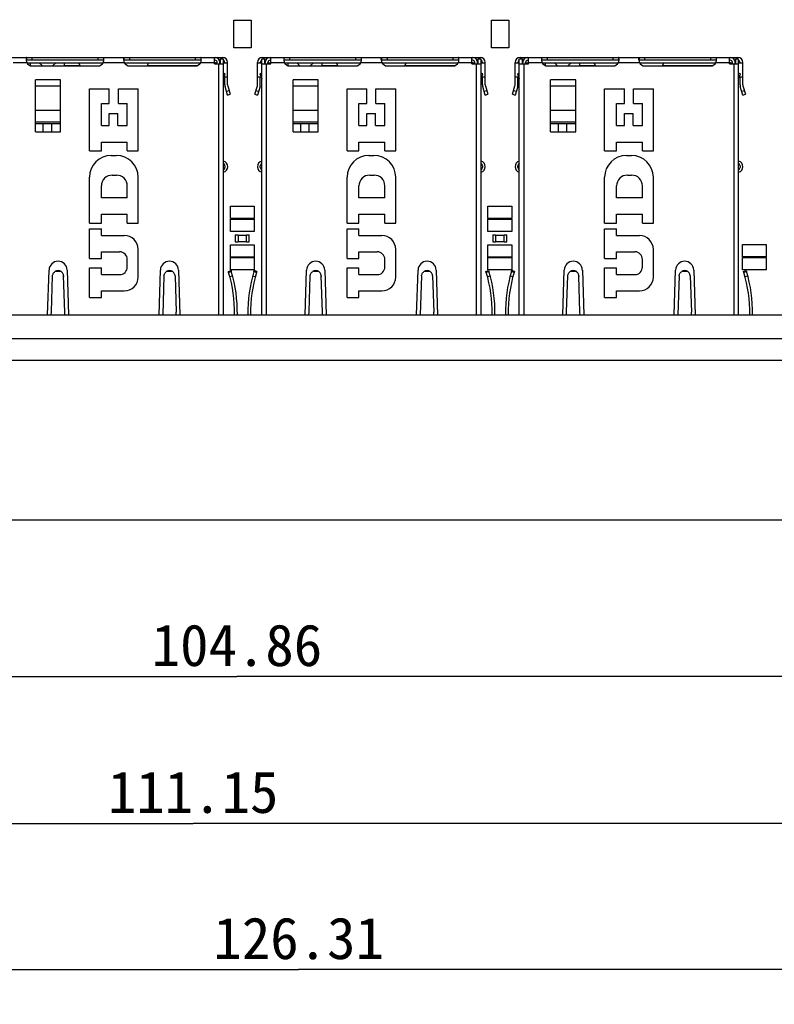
# Model space of a CAD drawing. Header units: millimetres. Extents: x 0 to 559, y 0 to 432.
# Tile 3 of 20: x 187 to 241, y 83 to 154. Entities that reach past the tile are written whole.
import ezdxf
from ezdxf.enums import TextEntityAlignment as Align

# ---------------------------------------------------------------- set-up
doc = ezdxf.new("R2010")
doc.units = ezdxf.units.MM
doc.header["$LTSCALE"] = 30.734
doc.layers.get('0').update_dxf_attribs({"linetype": 'CONTINUOUS'})
doc.layers.add('00_COMPONENTS', color=7, linetype='CONTINUOUS')
doc.layers.add('51__DRAFT_DIMS', color=7, linetype='CONTINUOUS')
doc.styles.get("Standard").update_dxf_attribs({"font": 'simfang.ttf'})
doc.dimstyles.new('DIMSTYLE_1', dxfattribs={"dimtxt": 3, "dimasz": 3, "dimexe": 2.5, "dimexo": 0.5, "dimgap": 0.75, "dimtad": 1, "dimdsep": 46, "dimtxsty": 'STANDARD', "dimblk": '_FILLED', "dimblk1": '_FILLED', "dimblk2": '_FILLED', "dimcen": 0.09, "dimclrt": 3, "dimazin": 2, "dimtp": 0.5, "dimtm": 0.5, "dimtfac": 1, "dimtofl": 0, "dimtmove": 0, "dimatfit": 3, "dimldrblk": '_FILLED', "dimfxl": 1, "dimtolj": 1, "dimarcsym": 0})
doc.dimstyles.new('DIMSTYLE_2', dxfattribs={"dimtxt": 3, "dimasz": 3, "dimexe": 2.5, "dimexo": 0.5, "dimgap": 0.75, "dimtad": 1, "dimdsep": 46, "dimtxsty": 'STANDARD', "dimblk": '_FILLED', "dimblk1": '_FILLED', "dimblk2": '_FILLED', "dimcen": 0.09, "dimclrt": 3, "dimazin": 2, "dimtp": 0.3, "dimtm": 0.3, "dimtfac": 1, "dimtofl": 0, "dimtmove": 0, "dimatfit": 3, "dimldrblk": '_FILLED', "dimfxl": 1, "dimtolj": 1, "dimarcsym": 0})

# ---------------------------------------------------------------- blocks, each defined once
blk = doc.blocks.new('_FILLED')
at = {"color": 0, "linetype": 'BYBLOCK'}
blk.add_solid([(0, 0), (-1, 0.167), (-1, -0.167)], dxfattribs=at)
blk = doc.blocks.new('*D0')
at = {"layer": '51__DRAFT_DIMS', "color": 4}
for p, q in [((143.419, 131.419), (143.419, 83.273)), ((269.725, 129.381), (269.725, 83.273)), ((143.419, 85.773), (206.572, 85.773)), ((269.725, 85.773), (206.572, 85.773))]:
    blk.add_line(p, q, dxfattribs=at)
at = {"layer": '51__DRAFT_DIMS', "color": 4, "xscale": 3, "yscale": 3, "zscale": 3, "rotation": 180}
blk.add_blockref('_FILLED', (143.419, 85.773), dxfattribs=at)
at = {"layer": '51__DRAFT_DIMS', "color": 4, "xscale": 3, "yscale": 3, "zscale": 3}
blk.add_blockref('_FILLED', (269.725, 85.773), dxfattribs=at)
at = {"layer": '51__DRAFT_DIMS', "color": 3}
blk.add_text('126.31', height=3, dxfattribs=at).set_placement((206.572, 86.523), align=Align.CENTER)
blk = doc.blocks.new('*D1')
at = {"layer": '51__DRAFT_DIMS', "color": 4}
for p, q in [((254.569, 180.652), (254.569, 104.328)), ((149.709, 118.094), (149.709, 104.328)), ((149.709, 106.828), (202.139, 106.828)), ((254.569, 106.828), (202.139, 106.828))]:
    blk.add_line(p, q, dxfattribs=at)
at = {"layer": '51__DRAFT_DIMS', "color": 4, "xscale": 3, "yscale": 3, "zscale": 3, "rotation": 180}
blk.add_blockref('_FILLED', (149.709, 106.828), dxfattribs=at)
at = {"layer": '51__DRAFT_DIMS', "color": 4, "xscale": 3, "yscale": 3, "zscale": 3}
blk.add_blockref('_FILLED', (254.569, 106.828), dxfattribs=at)
at = {"layer": '51__DRAFT_DIMS', "color": 3}
blk.add_text('104.86', height=3, dxfattribs=at).set_placement((202.139, 107.578), align=Align.CENTER)
blk = doc.blocks.new('*D2')
at = {"layer": '51__DRAFT_DIMS', "color": 4}
for p, q in [((222.362, 299.069), (305.613, 299.069)), ((303.113, 299.069), (303.113, 208.582)), ((303.113, 118.094), (303.113, 208.582)), ((150.209, 118.094), (305.613, 118.094))]:
    blk.add_line(p, q, dxfattribs=at)
at = {"layer": '51__DRAFT_DIMS', "color": 4, "xscale": 3, "yscale": 3, "zscale": 3}
for p, rotation in [((303.113, 299.069), 90), ((303.113, 118.094), 270)]:
    blk.add_blockref('_FILLED', p, dxfattribs=dict(at, rotation=rotation))
at = {"layer": '51__DRAFT_DIMS', "color": 3}
blk.add_text('180.97', height=3, rotation=90, dxfattribs=at).set_placement((302.363, 208.582), align=Align.CENTER)
blk = doc.blocks.new('*D5')
at = {"layer": '51__DRAFT_DIMS', "color": 4}
for p, q in [((254.569, 176.414), (254.569, 93.775)), ((143.419, 143.048), (143.419, 93.775)), ((143.419, 96.275), (198.994, 96.275)), ((254.569, 96.275), (198.994, 96.275))]:
    blk.add_line(p, q, dxfattribs=at)
at = {"layer": '51__DRAFT_DIMS', "color": 4, "xscale": 3, "yscale": 3, "zscale": 3, "rotation": 180}
blk.add_blockref('_FILLED', (143.419, 96.275), dxfattribs=at)
at = {"layer": '51__DRAFT_DIMS', "color": 4, "xscale": 3, "yscale": 3, "zscale": 3}
blk.add_blockref('_FILLED', (254.569, 96.275), dxfattribs=at)
at = {"layer": '51__DRAFT_DIMS', "color": 3}
blk.add_text('111.15', height=3, dxfattribs=at).set_placement((198.994, 97.025), align=Align.CENTER)

msp = doc.modelspace()

# ---------------------------------------------------------------- linework, layer by layer
at = {"layer": '00_COMPONENTS', "color": 7}
for p, q in [((201.919, 153.994), (203.169, 153.994)), ((201.919, 151.994), (201.919, 153.994)), ((203.169, 153.994), (203.169, 151.994)), ((220.419, 153.994), (221.669, 153.994)), ((220.419, 151.994), (220.419, 153.994)), ((221.669, 153.994), (221.669, 151.994)), ((203.169, 151.994), (201.919, 151.994)), ((221.669, 151.994), (220.419, 151.994)), ((185.469, 151.3), (201.119, 151.3)), ((187.04, 151.1), (187.04, 151.3)), ((192.548, 151.1), (187.04, 151.1)), ((187.052, 150.925), (192.537, 150.925)), ((187.283, 150.725), (187.309, 150.725)), ((187.309, 150.715), (187.309, 150.925)), ((187.444, 150.695), (192.144, 150.695)), ((187.934, 150.925), (188.164, 150.695)), ((188.904, 150.695), (189.134, 150.925)), ((189.759, 150.695), (189.759, 150.925)), ((189.759, 150.725), (190.869, 150.725)), ((190.88, 150.695), (190.794, 150.925)), ((192.548, 151.3), (192.548, 151.1)), ((194.04, 151.1), (194.04, 151.3)), ((199.548, 151.1), (194.04, 151.1)), ((194.052, 150.925), (199.537, 150.925)), ((194.444, 150.695), (199.144, 150.695)), ((195.708, 150.695), (195.794, 150.925)), ((195.719, 150.725), (199.306, 150.725)), ((199.548, 151.3), (199.548, 151.1)), ((200.519, 150.85), (200.519, 151.3)), ((200.569, 151.1), (200.519, 151.1)), ((200.579, 150.925), (200.519, 150.925)), ((200.519, 150.92), (200.719, 150.92)), ((200.519, 150.85), (201.169, 150.85)), ((200.579, 150.92), (200.579, 150.925)), ((200.719, 150.85), (200.719, 150.95)), ((200.969, 151.1), (200.885, 151.1)), ((200.919, 150.85), (200.919, 150.95)), ((200.919, 150.92), (200.969, 150.92)), ((200.969, 151.21), (201.169, 151.21)), ((200.969, 150.85), (200.969, 151.21)), ((201.169, 132.824), (201.169, 151.21)), ((201.169, 150.92), (201.469, 150.92)), ((201.269, 150.92), (201.269, 150.95)), ((201.469, 149.346), (201.469, 150.95)), ((203.619, 149.346), (203.619, 150.95)), ((203.619, 150.92), (203.919, 150.92)), ((203.819, 150.92), (203.819, 150.95)), ((203.919, 151.21), (204.119, 151.21)), ((203.919, 132.824), (203.919, 151.21)), ((203.919, 150.85), (204.569, 150.85)), ((203.969, 151.3), (219.619, 151.3)), ((204.119, 151.21), (204.119, 150.85)), ((204.203, 151.1), (204.119, 151.1)), ((204.119, 150.92), (204.169, 150.92)), ((204.169, 150.85), (204.169, 150.95)), ((204.369, 150.85), (204.369, 150.95)), ((204.369, 150.92), (204.569, 150.92)), ((204.569, 151.1), (204.519, 151.1)), ((204.569, 150.85), (204.569, 151.3)), ((205.54, 151.1), (205.54, 151.3)), ((211.049, 151.1), (205.54, 151.1)), ((205.552, 150.925), (211.037, 150.925)), ((205.783, 150.725), (205.809, 150.725)), ((205.809, 150.715), (205.809, 150.925)), ((205.944, 150.695), (210.644, 150.695)), ((206.434, 150.925), (206.664, 150.695)), ((207.404, 150.695), (207.634, 150.925)), ((208.259, 150.695), (208.259, 150.925)), ((208.259, 150.725), (209.369, 150.725)), ((209.381, 150.695), (209.294, 150.925)), ((211.049, 151.3), (211.049, 151.1)), ((212.54, 151.1), (212.54, 151.3)), ((218.049, 151.1), (212.54, 151.1)), ((212.552, 150.925), (218.037, 150.925)), ((212.944, 150.695), (217.644, 150.695)), ((214.208, 150.695), (214.294, 150.925)), ((214.219, 150.725), (217.806, 150.725)), ((218.049, 151.3), (218.049, 151.1)), ((219.019, 150.85), (219.019, 151.3)), ((219.069, 151.1), (219.019, 151.1)), ((219.079, 150.925), (219.019, 150.925)), ((219.019, 150.92), (219.219, 150.92)), ((219.019, 150.85), (219.669, 150.85)), ((219.079, 150.92), (219.079, 150.925)), ((219.219, 150.85), (219.219, 150.95)), ((219.469, 151.1), (219.385, 151.1)), ((219.419, 150.85), (219.419, 150.95)), ((219.419, 150.92), (219.469, 150.92)), ((219.469, 151.21), (219.669, 151.21)), ((219.469, 150.85), (219.469, 151.21)), ((219.669, 132.824), (219.669, 151.21)), ((219.669, 150.92), (219.969, 150.92)), ((219.769, 150.92), (219.769, 150.95)), ((219.969, 149.346), (219.969, 150.95)), ((222.119, 149.346), (222.119, 150.95)), ((222.119, 150.92), (222.419, 150.92)), ((222.319, 150.92), (222.319, 150.95)), ((222.419, 151.21), (222.619, 151.21)), ((222.419, 132.824), (222.419, 151.21)), ((222.419, 150.85), (223.069, 150.85)), ((222.469, 151.3), (238.119, 151.3)), ((222.619, 151.21), (222.619, 150.85)), ((222.703, 151.1), (222.619, 151.1)), ((222.619, 150.92), (222.669, 150.92)), ((222.669, 150.85), (222.669, 150.95)), ((222.869, 150.85), (222.869, 150.95)), ((222.869, 150.92), (223.069, 150.92)), ((223.069, 151.1), (223.019, 151.1)), ((223.069, 150.85), (223.069, 151.3)), ((224.04, 151.1), (224.04, 151.3)), ((229.549, 151.1), (224.04, 151.1)), ((224.052, 150.925), (229.537, 150.925)), ((224.283, 150.725), (224.309, 150.725)), ((224.309, 150.715), (224.309, 150.925)), ((224.444, 150.695), (229.144, 150.695)), ((224.934, 150.925), (225.164, 150.695)), ((225.904, 150.695), (226.134, 150.925)), ((226.759, 150.695), (226.759, 150.925)), ((226.759, 150.725), (227.869, 150.725)), ((227.881, 150.695), (227.794, 150.925)), ((229.549, 151.3), (229.549, 151.1)), ((231.04, 151.1), (231.04, 151.3)), ((236.549, 151.1), (231.04, 151.1)), ((231.052, 150.925), (236.537, 150.925)), ((231.444, 150.695), (236.144, 150.695)), ((232.708, 150.695), (232.794, 150.925)), ((232.719, 150.725), (236.306, 150.725)), ((236.549, 151.3), (236.549, 151.1)), ((237.519, 150.85), (237.519, 151.3)), ((237.569, 151.1), (237.519, 151.1)), ((237.579, 150.925), (237.519, 150.925)), ((237.519, 150.92), (237.719, 150.92)), ((237.519, 150.85), (238.169, 150.85)), ((237.579, 150.92), (237.579, 150.925)), ((237.719, 150.85), (237.719, 150.95)), ((237.969, 151.1), (237.886, 151.1)), ((237.919, 150.85), (237.919, 150.95)), ((237.919, 150.92), (237.969, 150.92)), ((237.969, 151.21), (238.169, 151.21)), ((237.969, 150.85), (237.969, 151.21)), ((238.169, 132.824), (238.169, 151.21)), ((238.169, 150.92), (238.469, 150.92)), ((238.269, 150.92), (238.269, 150.95)), ((238.469, 149.346), (238.469, 150.95)), ((201.305, 150.125), (201.169, 150.18)), ((201.305, 150.125), (201.169, 150.147)), ((201.169, 149.786), (201.305, 150.125)), ((203.919, 150.18), (203.784, 150.125)), ((203.784, 150.125), (203.919, 150.147)), ((203.784, 150.125), (203.919, 149.786)), ((219.805, 150.125), (219.669, 150.18)), ((219.805, 150.125), (219.669, 150.147)), ((219.669, 149.786), (219.805, 150.125)), ((222.419, 150.18), (222.284, 150.125)), ((222.284, 150.125), (222.419, 150.147)), ((222.284, 150.125), (222.419, 149.786)), ((238.305, 150.125), (238.169, 150.18)), ((238.305, 150.125), (238.169, 150.147)), ((238.169, 149.786), (238.305, 150.125)), ((187.669, 145.97), (187.669, 149.703)), ((189.469, 145.97), (189.469, 149.703)), ((201.223, 149.92), (201.469, 149.92)), ((201.269, 149.346), (201.269, 149.92)), ((203.619, 149.92), (203.866, 149.92)), ((203.819, 149.346), (203.819, 149.92)), ((206.169, 145.97), (206.169, 149.703)), ((207.969, 145.97), (207.969, 149.703)), ((219.723, 149.92), (219.969, 149.92)), ((219.769, 149.346), (219.769, 149.92)), ((222.119, 149.92), (222.366, 149.92)), ((222.319, 149.346), (222.319, 149.92)), ((224.669, 145.97), (224.669, 149.703)), ((226.469, 145.97), (226.469, 149.703)), ((238.223, 149.92), (238.469, 149.92)), ((238.269, 149.346), (238.269, 149.92)), ((191.544, 149.05), (192.964, 149.05)), ((191.544, 144.59), (191.544, 149.05)), ((192.964, 148.005), (192.964, 149.05)), ((193.624, 149.05), (195.044, 149.05)), ((193.624, 148.005), (193.624, 149.05)), ((195.044, 144.59), (195.044, 149.05)), ((201.462, 148.608), (201.289, 149.207)), ((201.462, 148.608), (201.654, 148.663)), ((201.481, 149.263), (201.654, 148.663)), ((203.434, 148.663), (203.607, 149.263)), ((203.434, 148.663), (203.626, 148.608)), ((203.8, 149.207), (203.626, 148.608)), ((210.044, 149.05), (211.464, 149.05)), ((210.044, 144.59), (210.044, 149.05)), ((211.464, 148.005), (211.464, 149.05)), ((212.124, 149.05), (213.544, 149.05)), ((212.124, 148.005), (212.124, 149.05)), ((213.544, 144.59), (213.544, 149.05)), ((219.962, 148.608), (219.789, 149.207)), ((219.962, 148.608), (220.154, 148.663)), ((219.981, 149.263), (220.154, 148.663)), ((221.934, 148.663), (222.108, 149.263)), ((221.934, 148.663), (222.126, 148.608)), ((222.3, 149.207), (222.126, 148.608)), ((228.544, 149.05), (229.964, 149.05)), ((228.544, 144.59), (228.544, 149.05)), ((229.964, 148.005), (229.964, 149.05)), ((230.624, 149.05), (232.044, 149.05)), ((230.624, 148.005), (230.624, 149.05)), ((232.044, 144.59), (232.044, 149.05)), ((238.462, 148.608), (238.289, 149.207)), ((238.462, 148.608), (238.654, 148.663)), ((238.481, 149.263), (238.654, 148.663)), ((192.404, 148.005), (192.964, 148.005)), ((192.404, 146.41), (192.404, 148.005)), ((193.624, 148.005), (194.264, 148.005)), ((194.264, 146.41), (194.264, 148.005)), ((210.904, 148.005), (211.464, 148.005)), ((210.904, 146.41), (210.904, 148.005)), ((212.124, 148.005), (212.764, 148.005)), ((212.764, 146.41), (212.764, 148.005)), ((229.404, 148.005), (229.964, 148.005)), ((229.404, 146.41), (229.404, 148.005)), ((230.624, 148.005), (231.264, 148.005)), ((231.264, 146.41), (231.264, 148.005)), ((192.964, 147.29), (193.584, 147.29)), ((192.964, 146.41), (192.964, 147.29)), ((193.584, 146.41), (193.584, 147.29)), ((211.464, 147.29), (212.084, 147.29)), ((211.464, 146.41), (211.464, 147.29)), ((212.084, 146.41), (212.084, 147.29)), ((229.964, 147.29), (230.584, 147.29)), ((229.964, 146.41), (229.964, 147.29)), ((230.584, 146.41), (230.584, 147.29)), ((187.669, 146.67), (189.469, 146.67)), ((189.469, 146.536), (187.669, 146.536)), ((188.234, 145.97), (188.234, 146.536)), ((188.834, 145.97), (188.834, 146.536)), ((206.169, 146.67), (207.969, 146.67)), ((207.969, 146.536), (206.169, 146.536)), ((206.734, 145.97), (206.734, 146.536)), ((207.334, 145.97), (207.334, 146.536)), ((224.669, 146.67), (226.469, 146.67)), ((226.469, 146.536), (224.669, 146.536)), ((225.234, 145.97), (225.234, 146.536)), ((225.834, 145.97), (225.834, 146.536)), ((187.669, 145.97), (189.469, 145.97)), ((192.404, 146.41), (192.964, 146.41)), ((193.584, 146.41), (194.264, 146.41)), ((206.169, 145.97), (207.969, 145.97)), ((210.904, 146.41), (211.464, 146.41)), ((212.084, 146.41), (212.764, 146.41)), ((224.669, 145.97), (226.469, 145.97)), ((229.404, 146.41), (229.964, 146.41)), ((230.584, 146.41), (231.264, 146.41)), ((192.404, 145.23), (194.264, 145.23)), ((192.404, 144.59), (192.404, 145.23)), ((194.264, 144.59), (194.264, 145.23)), ((210.904, 145.23), (212.764, 145.23)), ((210.904, 144.59), (210.904, 145.23)), ((212.764, 144.59), (212.764, 145.23)), ((229.404, 145.23), (231.264, 145.23)), ((229.404, 144.59), (229.404, 145.23)), ((231.264, 144.59), (231.264, 145.23)), ((191.544, 144.59), (192.404, 144.59)), ((194.264, 144.59), (195.044, 144.59)), ((210.044, 144.59), (210.904, 144.59)), ((212.764, 144.59), (213.544, 144.59)), ((228.544, 144.59), (229.404, 144.59)), ((231.264, 144.59), (232.044, 144.59)), ((193.114, 144.27), (193.474, 144.27)), ((211.614, 144.27), (211.974, 144.27)), ((230.114, 144.27), (230.474, 144.27)), ((201.269, 143.51), (201.269, 143.41)), ((203.819, 143.41), (203.819, 143.51)), ((219.769, 143.51), (219.769, 143.41)), ((222.319, 143.41), (222.319, 143.51)), ((238.269, 143.51), (238.269, 143.41)), ((191.544, 139.41), (191.544, 142.7)), ((193.184, 142.85), (193.484, 142.85)), ((195.044, 139.41), (195.044, 142.7)), ((210.044, 139.41), (210.044, 142.7)), ((211.684, 142.85), (211.984, 142.85)), ((213.544, 139.41), (213.544, 142.7)), ((228.544, 139.41), (228.544, 142.7)), ((230.184, 142.85), (230.484, 142.85)), ((232.044, 139.41), (232.044, 142.7)), ((192.404, 141.23), (192.404, 142.07)), ((194.264, 141.23), (194.264, 142.07)), ((210.904, 141.23), (210.904, 142.07)), ((212.764, 141.23), (212.764, 142.07)), ((229.404, 141.23), (229.404, 142.07)), ((231.264, 141.23), (231.264, 142.07)), ((194.264, 141.23), (192.404, 141.23)), ((212.764, 141.23), (210.904, 141.23)), ((231.264, 141.23), (229.404, 141.23)), ((201.669, 140.627), (203.371, 140.627)), ((201.669, 139.738), (201.669, 140.627)), ((203.371, 140.627), (203.371, 139.738)), ((220.169, 140.627), (221.871, 140.627)), ((220.169, 139.738), (220.169, 140.627)), ((221.871, 140.627), (221.871, 139.738)), ((191.544, 139.41), (192.404, 139.41)), ((192.404, 140.05), (194.264, 140.05)), ((192.404, 139.41), (192.404, 140.05)), ((194.264, 139.41), (194.264, 140.05)), ((194.264, 139.41), (195.044, 139.41)), ((203.371, 139.738), (201.669, 139.738)), ((201.669, 139.695), (203.371, 139.695)), ((201.669, 138.806), (201.669, 139.695)), ((203.371, 139.695), (203.371, 138.806)), ((210.044, 139.41), (210.904, 139.41)), ((210.904, 140.05), (212.764, 140.05)), ((210.904, 139.41), (210.904, 140.05)), ((212.764, 139.41), (212.764, 140.05)), ((212.764, 139.41), (213.544, 139.41)), ((221.871, 139.738), (220.169, 139.738)), ((220.169, 139.695), (221.871, 139.695)), ((220.169, 138.806), (220.169, 139.695)), ((221.871, 139.695), (221.871, 138.806)), ((228.544, 139.41), (229.404, 139.41)), ((229.404, 140.05), (231.264, 140.05)), ((229.404, 139.41), (229.404, 140.05)), ((231.264, 139.41), (231.264, 140.05)), ((231.264, 139.41), (232.044, 139.41)), ((191.544, 138.99), (192.404, 138.99)), ((191.544, 136.86), (191.544, 138.99)), ((192.404, 138.51), (192.404, 138.99)), ((203.371, 138.806), (201.669, 138.806)), ((210.044, 138.99), (210.904, 138.99)), ((210.044, 136.86), (210.044, 138.99)), ((210.904, 138.51), (210.904, 138.99)), ((221.871, 138.806), (220.169, 138.806)), ((228.544, 138.99), (229.404, 138.99)), ((228.544, 136.86), (228.544, 138.99)), ((229.404, 138.51), (229.404, 138.99)), ((192.404, 138.51), (194.044, 138.51)), ((202.019, 138.568), (202.219, 138.568)), ((202.019, 138.568), (202.019, 138.068)), ((202.019, 138.068), (202.219, 138.068)), ((202.219, 138.568), (202.219, 138.068)), ((202.219, 138.548), (202.819, 138.548)), ((202.219, 138.088), (202.819, 138.088)), ((202.819, 138.568), (203.019, 138.568)), ((202.819, 138.068), (202.819, 138.568)), ((202.819, 138.068), (203.019, 138.068)), ((203.019, 138.068), (203.019, 138.568)), ((210.904, 138.51), (212.544, 138.51)), ((220.519, 138.568), (220.719, 138.568)), ((220.519, 138.568), (220.519, 138.068)), ((220.519, 138.068), (220.719, 138.068)), ((220.719, 138.568), (220.719, 138.068)), ((220.719, 138.548), (221.319, 138.548)), ((220.719, 138.088), (221.319, 138.088)), ((221.319, 138.568), (221.519, 138.568)), ((221.319, 138.068), (221.319, 138.568)), ((221.319, 138.068), (221.519, 138.068)), ((221.519, 138.068), (221.519, 138.568)), ((229.404, 138.51), (231.044, 138.51)), ((192.404, 137.34), (193.714, 137.34)), ((192.404, 136.86), (192.404, 137.34)), ((195.044, 135.53), (195.044, 137.51)), ((201.669, 137.851), (203.371, 137.851)), ((201.669, 136.962), (201.669, 137.851)), ((203.371, 137.851), (203.371, 136.962)), ((210.904, 137.34), (212.214, 137.34)), ((210.904, 136.86), (210.904, 137.34)), ((213.544, 135.53), (213.544, 137.51)), ((220.169, 137.851), (221.871, 137.851)), ((220.169, 136.962), (220.169, 137.851)), ((221.871, 137.851), (221.871, 136.962)), ((229.404, 137.34), (230.714, 137.34)), ((229.404, 136.86), (229.404, 137.34)), ((232.044, 135.53), (232.044, 137.51)), ((238.439, 137.874), (240.141, 137.874)), ((238.439, 136.985), (238.439, 137.874)), ((240.141, 137.874), (240.141, 136.985)), ((191.544, 136.86), (192.404, 136.86)), ((194.264, 136.25), (194.264, 136.79)), ((203.371, 136.962), (201.669, 136.962)), ((201.669, 136.942), (203.371, 136.942)), ((201.669, 136.053), (201.669, 136.942)), ((203.371, 136.942), (203.371, 136.053)), ((210.044, 136.86), (210.904, 136.86)), ((212.764, 136.25), (212.764, 136.79)), ((221.871, 136.962), (220.169, 136.962)), ((220.169, 136.942), (221.871, 136.942)), ((220.169, 136.053), (220.169, 136.942)), ((221.871, 136.942), (221.871, 136.053)), ((228.544, 136.86), (229.404, 136.86)), ((231.264, 136.25), (231.264, 136.79)), ((240.141, 136.985), (238.439, 136.985)), ((238.439, 136.942), (240.141, 136.942)), ((238.439, 136.053), (238.439, 136.942)), ((240.141, 136.942), (240.141, 136.053)), ((188.546, 132.824), (188.644, 136.029)), ((189.944, 136.029), (190.042, 132.824)), ((191.544, 136.18), (192.404, 136.18)), ((191.544, 134.05), (191.544, 136.18)), ((192.404, 135.7), (192.404, 136.18)), ((196.546, 132.824), (196.644, 136.029)), ((197.944, 136.029), (198.042, 132.824)), ((201.522, 135.931), (201.713, 135.989)), ((201.543, 135.861), (201.522, 135.931)), ((201.735, 135.92), (201.543, 135.861)), ((203.371, 136.053), (201.669, 136.053)), ((201.713, 135.989), (201.735, 135.92)), ((203.354, 135.92), (203.375, 135.989)), ((203.545, 135.861), (203.354, 135.92)), ((203.566, 135.931), (203.375, 135.989)), ((203.566, 135.931), (203.545, 135.861)), ((207.046, 132.824), (207.144, 136.029)), ((208.444, 136.029), (208.542, 132.824)), ((210.044, 136.18), (210.904, 136.18)), ((210.044, 134.05), (210.044, 136.18)), ((210.904, 135.7), (210.904, 136.18)), ((215.046, 132.824), (215.144, 136.029)), ((216.444, 136.029), (216.542, 132.824)), ((220.022, 135.931), (220.213, 135.989)), ((220.043, 135.861), (220.022, 135.931)), ((220.235, 135.92), (220.043, 135.861)), ((221.871, 136.053), (220.169, 136.053)), ((220.213, 135.989), (220.235, 135.92)), ((221.854, 135.92), (221.875, 135.989)), ((222.045, 135.861), (221.854, 135.92)), ((222.067, 135.931), (221.875, 135.989)), ((222.067, 135.931), (222.045, 135.861)), ((225.547, 132.824), (225.644, 136.029)), ((226.944, 136.029), (227.042, 132.824)), ((228.544, 136.18), (229.404, 136.18)), ((228.544, 134.05), (228.544, 136.18)), ((229.404, 135.7), (229.404, 136.18)), ((233.547, 132.824), (233.644, 136.029)), ((234.944, 136.029), (235.042, 132.824)), ((240.141, 136.053), (238.439, 136.053)), ((238.522, 135.931), (238.713, 135.989)), ((238.543, 135.861), (238.522, 135.931)), ((238.735, 135.92), (238.543, 135.861)), ((238.713, 135.989), (238.735, 135.92)), ((188.815, 133.017), (188.894, 135.614)), ((189.774, 133.004), (189.694, 135.614)), ((189.694, 135.614), (189.696, 135.562)), ((192.404, 135.7), (193.714, 135.7)), ((196.894, 135.614), (196.809, 132.824)), ((197.694, 135.614), (197.774, 133.004)), ((201.629, 135.562), (201.822, 135.614)), ((203.266, 135.614), (203.459, 135.562)), ((207.315, 133.017), (207.394, 135.614)), ((208.274, 133.004), (208.194, 135.614)), ((208.194, 135.614), (208.196, 135.562)), ((210.904, 135.7), (212.214, 135.7)), ((215.394, 135.614), (215.309, 132.824)), ((216.194, 135.614), (216.274, 133.004)), ((220.129, 135.562), (220.323, 135.614)), ((221.766, 135.614), (221.959, 135.562)), ((225.815, 133.017), (225.894, 135.614)), ((226.774, 133.004), (226.694, 135.614)), ((226.694, 135.614), (226.696, 135.562)), ((229.404, 135.7), (230.714, 135.7)), ((233.894, 135.614), (233.809, 132.824)), ((234.694, 135.614), (234.774, 133.004)), ((238.63, 135.562), (238.823, 135.614)), ((192.404, 134.53), (194.044, 134.53)), ((192.404, 134.05), (192.404, 134.53)), ((210.904, 134.53), (212.544, 134.53)), ((210.904, 134.05), (210.904, 134.53)), ((229.404, 134.53), (231.044, 134.53)), ((229.404, 134.05), (229.404, 134.53)), ((191.544, 134.05), (192.404, 134.05)), ((210.044, 134.05), (210.904, 134.05)), ((228.544, 134.05), (229.404, 134.05)), ((188.809, 132.824), (188.815, 133.025)), ((189.78, 132.824), (189.774, 133.009)), ((197.78, 132.824), (197.774, 133.009)), ((207.309, 132.824), (207.315, 133.025)), ((208.28, 132.824), (208.274, 133.009)), ((216.28, 132.824), (216.274, 133.009)), ((225.809, 132.824), (225.815, 133.025)), ((226.78, 132.824), (226.774, 133.009)), ((234.78, 132.824), (234.774, 133.009)), ((155.449, 132.824), (250.049, 132.824)), ((250.049, 129.524), (155.449, 129.524))]:
    msp.add_line(p, q, dxfattribs=at)
at = {"layer": '00_COMPONENTS', "color": 4}
for p, q in [((186.069, 150.95), (187.039, 150.95)), ((187.444, 151.1), (187.444, 151.3)), ((192.144, 151.3), (192.144, 151.1)), ((192.55, 150.95), (194.039, 150.95)), ((194.444, 151.1), (194.444, 151.3)), ((199.144, 151.3), (199.144, 151.1)), ((199.55, 150.95), (200.519, 150.95)), ((200.819, 150.85), (200.819, 132.824)), ((204.269, 132.824), (204.269, 150.85)), ((204.569, 150.95), (205.539, 150.95)), ((205.944, 151.1), (205.944, 151.3)), ((210.644, 151.3), (210.644, 151.1)), ((211.05, 150.95), (212.539, 150.95)), ((212.944, 151.1), (212.944, 151.3)), ((217.644, 151.3), (217.644, 151.1)), ((218.05, 150.95), (219.019, 150.95)), ((219.319, 150.85), (219.319, 132.824)), ((222.769, 132.824), (222.769, 150.85)), ((223.069, 150.95), (224.039, 150.95)), ((224.444, 151.1), (224.444, 151.3)), ((229.144, 151.3), (229.144, 151.1)), ((229.55, 150.95), (231.039, 150.95)), ((231.444, 151.1), (231.444, 151.3)), ((236.144, 151.3), (236.144, 151.1)), ((236.55, 150.95), (237.519, 150.95)), ((237.819, 150.85), (237.819, 132.824)), ((189.469, 149.703), (187.669, 149.703)), ((207.969, 149.703), (206.169, 149.703)), ((226.469, 149.703), (224.669, 149.703)), ((187.669, 149.26), (189.469, 149.26)), ((201.585, 148.904), (201.393, 148.848)), ((203.696, 148.848), (203.504, 148.904)), ((206.169, 149.26), (207.969, 149.26)), ((220.085, 148.904), (219.893, 148.848)), ((222.196, 148.848), (222.004, 148.904)), ((224.669, 149.26), (226.469, 149.26)), ((238.585, 148.904), (238.393, 148.848)), ((189.469, 147.502), (187.669, 147.502)), ((207.969, 147.502), (206.169, 147.502)), ((226.469, 147.502), (224.669, 147.502)), ((189.524, 135.92), (189.064, 135.92)), ((197.524, 135.92), (197.064, 135.92)), ((208.025, 135.92), (207.564, 135.92)), ((216.025, 135.92), (215.564, 135.92)), ((226.525, 135.92), (226.064, 135.92)), ((234.525, 135.92), (234.064, 135.92)), ((155.449, 131.124), (250.049, 131.124))]:
    msp.add_line(p, q, dxfattribs=at)
at = {"layer": '00_COMPONENTS', "color": 7}
for centre, radius, start, end in [((188.175, 151.23), 1.17, 186.41887, 187.05563), ((188.292, 151.246), 1.288, 187.09213, 193.29354), ((187.444, 151.145), 0.45, 205.68629, 270), ((192.144, 151.145), 0.45, 270, 334.31371), ((191.288, 151.247), 1.297, 346.72828, 352.8877), ((191.414, 151.23), 1.169, 352.94613, 353.58154), ((195.16, 151.229), 1.155, 186.41656, 187.06195), ((195.301, 151.247), 1.297, 187.11621, 193.27234), ((194.444, 151.145), 0.45, 205.68629, 270), ((199.144, 151.145), 0.45, 270, 334.31371), ((198.288, 151.247), 1.297, 346.72828, 352.88722), ((198.414, 151.23), 1.169, 352.94562, 353.58153), ((200.569, 150.95), 0.35, 0, 90), ((200.569, 150.95), 0.15, 0, 90), ((201.119, 150.95), 0.35, 0, 90), ((201.119, 150.95), 0.15, 0, 70.5259), ((203.969, 150.95), 0.35, 90, 180), ((203.969, 150.95), 0.15, 109.4741, 180), ((204.519, 150.95), 0.35, 90, 180), ((204.519, 150.95), 0.15, 90, 180), ((206.675, 151.23), 1.17, 186.41887, 187.05563), ((206.792, 151.246), 1.288, 187.09213, 193.29354), ((205.944, 151.145), 0.45, 205.68629, 270), ((210.644, 151.145), 0.45, 270, 334.31371), ((209.788, 151.247), 1.297, 346.72828, 352.8877), ((209.914, 151.23), 1.169, 352.94613, 353.58154), ((213.66, 151.229), 1.155, 186.41656, 187.06195), ((213.801, 151.247), 1.297, 187.11621, 193.27234), ((212.944, 151.145), 0.45, 205.68629, 270), ((217.644, 151.145), 0.45, 270, 334.31371), ((216.788, 151.247), 1.297, 346.72828, 352.88722), ((216.914, 151.23), 1.169, 352.94562, 353.58153), ((219.069, 150.95), 0.35, 0, 90), ((219.069, 150.95), 0.15, 0, 90), ((219.619, 150.95), 0.35, 0, 90), ((219.619, 150.95), 0.15, 0, 70.5259), ((222.469, 150.95), 0.35, 90, 180), ((222.469, 150.95), 0.15, 109.4741, 180), ((223.019, 150.95), 0.35, 90, 180), ((223.019, 150.95), 0.15, 90, 180), ((225.175, 151.23), 1.17, 186.41887, 187.05563), ((225.292, 151.246), 1.288, 187.09213, 193.29354), ((224.444, 151.145), 0.45, 205.68629, 270), ((229.144, 151.145), 0.45, 270, 334.31371), ((228.288, 151.247), 1.297, 346.72828, 352.8877), ((228.414, 151.23), 1.169, 352.94613, 353.58154), ((232.16, 151.229), 1.155, 186.41656, 187.06195), ((232.301, 151.247), 1.297, 187.11621, 193.27234), ((231.444, 151.145), 0.45, 205.68629, 270), ((236.144, 151.145), 0.45, 270, 334.31371), ((235.288, 151.247), 1.297, 346.72828, 352.88722), ((235.414, 151.23), 1.169, 352.94562, 353.58153), ((237.569, 150.95), 0.35, 0, 90), ((237.569, 150.95), 0.15, 0, 90), ((238.119, 150.95), 0.35, 0, 90), ((238.119, 150.95), 0.15, 0, 70.5259), ((201.769, 149.346), 0.5, 180, 196.1225), ((201.769, 149.346), 0.3, 180, 196.1225), ((203.319, 149.346), 0.3, 343.8775, 360), ((203.319, 149.346), 0.5, 343.8775, 360), ((220.269, 149.346), 0.5, 180, 196.1225), ((220.269, 149.346), 0.3, 180, 196.1225), ((221.819, 149.346), 0.3, 343.8775, 360), ((221.819, 149.346), 0.5, 343.8775, 360), ((238.769, 149.346), 0.5, 180, 196.1225), ((238.769, 149.346), 0.3, 180, 196.1225), ((193.114, 142.7), 1.57, 90, 180), ((193.474, 142.7), 1.57, 0, 90), ((201.069, 143.458), 0.406, 284.25418, 75.74592), ((201.019, 143.51), 0.25, 0, 53.1301), ((204.019, 143.458), 0.406, 104.25418, 255.74592), ((204.069, 143.51), 0.25, 126.8699, 180), ((211.614, 142.7), 1.57, 90, 180), ((211.974, 142.7), 1.57, 0, 90), ((219.569, 143.458), 0.406, 284.25418, 75.74592), ((219.519, 143.51), 0.25, 0, 53.1301), ((222.519, 143.458), 0.406, 104.25418, 255.74592), ((222.569, 143.51), 0.25, 126.8699, 180), ((230.114, 142.7), 1.57, 90, 180), ((230.474, 142.7), 1.57, 0, 90), ((238.069, 143.458), 0.406, 284.25418, 75.74592), ((238.019, 143.51), 0.25, 0, 53.1301), ((201.019, 143.41), 0.25, 306.8699, 360), ((204.069, 143.41), 0.25, 180, 233.1301), ((219.519, 143.41), 0.25, 306.8699, 360), ((222.569, 143.41), 0.25, 180, 233.1301), ((238.019, 143.41), 0.25, 306.8699, 360), ((193.184, 142.07), 0.78, 90, 180), ((193.484, 142.07), 0.78, 0, 90), ((211.684, 142.07), 0.78, 90, 180), ((211.984, 142.07), 0.78, 0, 90), ((230.184, 142.07), 0.78, 90, 180), ((230.484, 142.07), 0.78, 0, 90), ((194.044, 137.51), 1, 0, 90), ((212.544, 137.51), 1, 0, 90), ((231.044, 137.51), 1, 0, 90), ((193.714, 136.79), 0.55, 0, 90), ((212.214, 136.79), 0.55, 0, 90), ((230.714, 136.79), 0.55, 0, 90), ((189.294, 136.009), 0.65, 1.75035, 178.24965), ((197.294, 136.009), 0.65, 1.75035, 178.24965), ((207.794, 136.009), 0.65, 1.75035, 178.24965), ((215.794, 136.009), 0.65, 1.75035, 178.24965), ((226.294, 136.009), 0.65, 1.75035, 178.24965), ((234.294, 136.009), 0.65, 1.75035, 178.24965), ((193.714, 136.25), 0.55, 270, 360), ((192.169, 133.004), 9.8, 358.94882, 16.95), ((192.169, 133.004), 10, 358.96985, 16.95), ((212.919, 133.004), 10, 163.05, 181.03015), ((212.919, 133.004), 9.8, 163.05, 181.05118), ((212.214, 136.25), 0.55, 270, 360), ((210.669, 133.004), 9.8, 358.94882, 16.95), ((210.669, 133.004), 10, 358.96985, 16.95), ((231.42, 133.004), 10, 163.05, 181.03015), ((231.42, 133.004), 9.8, 163.05, 181.05118), ((230.714, 136.25), 0.55, 270, 360), ((229.169, 133.004), 9.8, 358.94882, 16.95), ((229.169, 133.004), 10, 358.96985, 16.95), ((194.044, 135.53), 1, 270, 360), ((212.544, 135.53), 1, 270, 360), ((231.044, 135.53), 1, 270, 360)]:
    msp.add_arc(centre, radius, start, end, dxfattribs=at)
for points, knots in [([(187.04, 151.3), (187.037, 151.3), (187.032, 151.298), (187.025, 151.293), (187.019, 151.284), (187.014, 151.272), (187.011, 151.257), (187.007, 151.231), (187.006, 151.21), (187.006, 151.195)], [0, 0, 0, 0, 0.067283, 0.138909, 0.225451, 0.332938, 0.463986, 0.619286, 1, 1, 1, 1]), ([(187.006, 151.195), (187.006, 151.188), (187.007, 151.156), (187.01, 151.124), (187.012, 151.1)], [0, 0, 0, 0, 0.227017, 1, 1, 1, 1]), ([(187.014, 151.087), (187.017, 151.091), (187.024, 151.098), (187.035, 151.1), (187.04, 151.1)], [0, 0, 0, 0, 0.490921, 1, 1, 1, 1]), ([(192.582, 151.195), (192.582, 151.21), (192.581, 151.231), (192.577, 151.257), (192.574, 151.272), (192.569, 151.284), (192.564, 151.293), (192.557, 151.298), (192.551, 151.3), (192.548, 151.3)], [0, 0, 0, 0, 0.380715, 0.536015, 0.667063, 0.77455, 0.861092, 0.932717, 1, 1, 1, 1]), ([(192.548, 151.1), (192.554, 151.1), (192.564, 151.098), (192.572, 151.091), (192.574, 151.087)], [0, 0, 0, 0, 0.509123, 1, 1, 1, 1]), ([(192.576, 151.1), (192.577, 151.108), (192.58, 151.14), (192.582, 151.172), (192.582, 151.195)], [0, 0, 0, 0, 0.271297, 1, 1, 1, 1]), ([(194.006, 151.195), (194.006, 151.21), (194.007, 151.231), (194.011, 151.257), (194.014, 151.272), (194.019, 151.284), (194.025, 151.293), (194.032, 151.298), (194.037, 151.3), (194.04, 151.3)], [0, 0, 0, 0, 0.380717, 0.536011, 0.667057, 0.774556, 0.861099, 0.932713, 1, 1, 1, 1]), ([(194.012, 151.1), (194.011, 151.108), (194.008, 151.14), (194.006, 151.172), (194.006, 151.195)], [0, 0, 0, 0, 0.271294, 1, 1, 1, 1]), ([(194.014, 151.087), (194.017, 151.091), (194.024, 151.098), (194.035, 151.1), (194.04, 151.1)], [0, 0, 0, 0, 0.490928, 1, 1, 1, 1]), ([(199.582, 151.195), (199.582, 151.21), (199.581, 151.231), (199.577, 151.257), (199.574, 151.272), (199.569, 151.284), (199.564, 151.293), (199.557, 151.298), (199.551, 151.3), (199.548, 151.3)], [0, 0, 0, 0, 0.380715, 0.536015, 0.667063, 0.77455, 0.861092, 0.932717, 1, 1, 1, 1]), ([(199.548, 151.1), (199.554, 151.1), (199.564, 151.098), (199.572, 151.091), (199.574, 151.087)], [0, 0, 0, 0, 0.509113, 1, 1, 1, 1]), ([(199.576, 151.1), (199.577, 151.108), (199.58, 151.14), (199.582, 151.172), (199.582, 151.195)], [0, 0, 0, 0, 0.271297, 1, 1, 1, 1]), ([(205.54, 151.3), (205.537, 151.3), (205.532, 151.298), (205.525, 151.293), (205.519, 151.284), (205.514, 151.272), (205.511, 151.257), (205.507, 151.231), (205.507, 151.21), (205.507, 151.195)], [0, 0, 0, 0, 0.067283, 0.138909, 0.225451, 0.332938, 0.463986, 0.619286, 1, 1, 1, 1]), ([(205.507, 151.195), (205.507, 151.188), (205.507, 151.156), (205.51, 151.124), (205.513, 151.1)], [0, 0, 0, 0, 0.227017, 1, 1, 1, 1]), ([(205.514, 151.087), (205.517, 151.091), (205.525, 151.098), (205.535, 151.1), (205.54, 151.1)], [0, 0, 0, 0, 0.490921, 1, 1, 1, 1]), ([(211.082, 151.195), (211.082, 151.21), (211.081, 151.231), (211.078, 151.257), (211.074, 151.272), (211.069, 151.284), (211.064, 151.293), (211.057, 151.298), (211.051, 151.3), (211.049, 151.3)], [0, 0, 0, 0, 0.380715, 0.536015, 0.667063, 0.77455, 0.861092, 0.932717, 1, 1, 1, 1]), ([(211.049, 151.1), (211.054, 151.1), (211.064, 151.098), (211.072, 151.091), (211.074, 151.087)], [0, 0, 0, 0, 0.509123, 1, 1, 1, 1]), ([(211.076, 151.1), (211.077, 151.108), (211.08, 151.14), (211.082, 151.172), (211.082, 151.195)], [0, 0, 0, 0, 0.271297, 1, 1, 1, 1]), ([(212.507, 151.195), (212.507, 151.21), (212.507, 151.231), (212.511, 151.257), (212.514, 151.272), (212.519, 151.284), (212.525, 151.293), (212.532, 151.298), (212.537, 151.3), (212.54, 151.3)], [0, 0, 0, 0, 0.380717, 0.536011, 0.667057, 0.774556, 0.861099, 0.932713, 1, 1, 1, 1]), ([(212.513, 151.1), (212.512, 151.108), (212.508, 151.14), (212.507, 151.172), (212.507, 151.195)], [0, 0, 0, 0, 0.271294, 1, 1, 1, 1]), ([(212.514, 151.087), (212.517, 151.091), (212.525, 151.098), (212.535, 151.1), (212.54, 151.1)], [0, 0, 0, 0, 0.490928, 1, 1, 1, 1]), ([(218.082, 151.195), (218.082, 151.21), (218.081, 151.231), (218.078, 151.257), (218.074, 151.272), (218.069, 151.284), (218.064, 151.293), (218.057, 151.298), (218.051, 151.3), (218.049, 151.3)], [0, 0, 0, 0, 0.380715, 0.536015, 0.667063, 0.77455, 0.861092, 0.932717, 1, 1, 1, 1]), ([(218.049, 151.1), (218.054, 151.1), (218.064, 151.098), (218.072, 151.091), (218.074, 151.087)], [0, 0, 0, 0, 0.509113, 1, 1, 1, 1]), ([(218.076, 151.1), (218.077, 151.108), (218.08, 151.14), (218.082, 151.172), (218.082, 151.195)], [0, 0, 0, 0, 0.271297, 1, 1, 1, 1]), ([(224.04, 151.3), (224.037, 151.3), (224.032, 151.298), (224.025, 151.293), (224.019, 151.284), (224.015, 151.272), (224.011, 151.257), (224.007, 151.231), (224.007, 151.21), (224.007, 151.195)], [0, 0, 0, 0, 0.067283, 0.138909, 0.225451, 0.332938, 0.463986, 0.619286, 1, 1, 1, 1]), ([(224.007, 151.195), (224.007, 151.188), (224.007, 151.156), (224.01, 151.124), (224.013, 151.1)], [0, 0, 0, 0, 0.227017, 1, 1, 1, 1]), ([(224.014, 151.087), (224.017, 151.091), (224.025, 151.098), (224.035, 151.1), (224.04, 151.1)], [0, 0, 0, 0, 0.490921, 1, 1, 1, 1]), ([(229.582, 151.195), (229.582, 151.21), (229.581, 151.231), (229.578, 151.257), (229.574, 151.272), (229.57, 151.284), (229.564, 151.293), (229.557, 151.298), (229.551, 151.3), (229.549, 151.3)], [0, 0, 0, 0, 0.380715, 0.536015, 0.667063, 0.77455, 0.861092, 0.932717, 1, 1, 1, 1]), ([(229.549, 151.1), (229.554, 151.1), (229.564, 151.098), (229.572, 151.091), (229.575, 151.087)], [0, 0, 0, 0, 0.509123, 1, 1, 1, 1]), ([(229.576, 151.1), (229.577, 151.108), (229.58, 151.14), (229.582, 151.172), (229.582, 151.195)], [0, 0, 0, 0, 0.271297, 1, 1, 1, 1]), ([(231.007, 151.195), (231.007, 151.21), (231.007, 151.231), (231.011, 151.257), (231.015, 151.272), (231.019, 151.284), (231.025, 151.293), (231.032, 151.298), (231.037, 151.3), (231.04, 151.3)], [0, 0, 0, 0, 0.380717, 0.536011, 0.667057, 0.774556, 0.861099, 0.932713, 1, 1, 1, 1]), ([(231.013, 151.1), (231.012, 151.108), (231.008, 151.14), (231.007, 151.172), (231.007, 151.195)], [0, 0, 0, 0, 0.271294, 1, 1, 1, 1]), ([(231.014, 151.087), (231.017, 151.091), (231.025, 151.098), (231.035, 151.1), (231.04, 151.1)], [0, 0, 0, 0, 0.490928, 1, 1, 1, 1]), ([(236.582, 151.195), (236.582, 151.21), (236.581, 151.231), (236.578, 151.257), (236.574, 151.272), (236.57, 151.284), (236.564, 151.293), (236.557, 151.298), (236.551, 151.3), (236.549, 151.3)], [0, 0, 0, 0, 0.380715, 0.536015, 0.667063, 0.77455, 0.861092, 0.932717, 1, 1, 1, 1]), ([(236.549, 151.1), (236.554, 151.1), (236.564, 151.098), (236.572, 151.091), (236.575, 151.087)], [0, 0, 0, 0, 0.509113, 1, 1, 1, 1]), ([(236.576, 151.1), (236.577, 151.108), (236.58, 151.14), (236.582, 151.172), (236.582, 151.195)], [0, 0, 0, 0, 0.271297, 1, 1, 1, 1]), ([(188.894, 135.614), (188.899, 135.643), (188.913, 135.701), (188.949, 135.783), (188.999, 135.857), (189.041, 135.9), (189.064, 135.92)], [0, 0, 0, 0, 0.248811, 0.498003, 0.748257, 1, 1, 1, 1]), ([(189.524, 135.92), (189.491, 135.942), (189.416, 135.977), (189.294, 135.995), (189.172, 135.977), (189.097, 135.942), (189.064, 135.92)], [0, 0, 0, 0, 0.249069, 0.5, 0.750931, 1, 1, 1, 1]), ([(189.694, 135.614), (189.69, 135.643), (189.676, 135.701), (189.64, 135.783), (189.589, 135.857), (189.547, 135.9), (189.524, 135.92)], [0, 0, 0, 0, 0.248811, 0.498003, 0.748257, 1, 1, 1, 1]), ([(196.894, 135.614), (196.899, 135.643), (196.913, 135.701), (196.949, 135.783), (196.999, 135.857), (197.041, 135.9), (197.064, 135.92)], [0, 0, 0, 0, 0.248811, 0.498003, 0.748257, 1, 1, 1, 1]), ([(197.524, 135.92), (197.491, 135.942), (197.416, 135.977), (197.294, 135.995), (197.172, 135.977), (197.097, 135.942), (197.064, 135.92)], [0, 0, 0, 0, 0.249069, 0.5, 0.750931, 1, 1, 1, 1]), ([(197.694, 135.614), (197.69, 135.643), (197.676, 135.701), (197.64, 135.783), (197.589, 135.857), (197.547, 135.9), (197.524, 135.92)], [0, 0, 0, 0, 0.248811, 0.498003, 0.748257, 1, 1, 1, 1]), ([(207.394, 135.614), (207.399, 135.643), (207.413, 135.701), (207.449, 135.783), (207.499, 135.857), (207.541, 135.9), (207.564, 135.92)], [0, 0, 0, 0, 0.248811, 0.498003, 0.748257, 1, 1, 1, 1]), ([(208.025, 135.92), (207.991, 135.942), (207.916, 135.977), (207.794, 135.995), (207.672, 135.977), (207.597, 135.942), (207.564, 135.92)], [0, 0, 0, 0, 0.249069, 0.5, 0.750931, 1, 1, 1, 1]), ([(208.194, 135.614), (208.19, 135.643), (208.176, 135.701), (208.14, 135.783), (208.089, 135.857), (208.047, 135.9), (208.025, 135.92)], [0, 0, 0, 0, 0.248811, 0.498003, 0.748257, 1, 1, 1, 1]), ([(215.394, 135.614), (215.399, 135.643), (215.413, 135.701), (215.449, 135.783), (215.499, 135.857), (215.541, 135.9), (215.564, 135.92)], [0, 0, 0, 0, 0.248811, 0.498003, 0.748257, 1, 1, 1, 1]), ([(216.025, 135.92), (215.991, 135.942), (215.916, 135.977), (215.794, 135.995), (215.672, 135.977), (215.597, 135.942), (215.564, 135.92)], [0, 0, 0, 0, 0.249069, 0.5, 0.750931, 1, 1, 1, 1]), ([(216.194, 135.614), (216.19, 135.643), (216.176, 135.701), (216.14, 135.783), (216.089, 135.857), (216.047, 135.9), (216.025, 135.92)], [0, 0, 0, 0, 0.248811, 0.498003, 0.748257, 1, 1, 1, 1]), ([(225.894, 135.614), (225.899, 135.643), (225.913, 135.701), (225.949, 135.783), (226, 135.857), (226.042, 135.9), (226.064, 135.92)], [0, 0, 0, 0, 0.248811, 0.498003, 0.748257, 1, 1, 1, 1]), ([(226.525, 135.92), (226.491, 135.942), (226.417, 135.977), (226.294, 135.995), (226.172, 135.977), (226.098, 135.942), (226.064, 135.92)], [0, 0, 0, 0, 0.249069, 0.5, 0.750931, 1, 1, 1, 1]), ([(226.694, 135.614), (226.69, 135.643), (226.676, 135.701), (226.64, 135.783), (226.589, 135.857), (226.547, 135.9), (226.525, 135.92)], [0, 0, 0, 0, 0.248811, 0.498003, 0.748257, 1, 1, 1, 1]), ([(233.894, 135.614), (233.899, 135.643), (233.913, 135.701), (233.949, 135.783), (234, 135.857), (234.042, 135.9), (234.064, 135.92)], [0, 0, 0, 0, 0.248811, 0.498003, 0.748257, 1, 1, 1, 1]), ([(234.525, 135.92), (234.491, 135.942), (234.417, 135.977), (234.294, 135.995), (234.172, 135.977), (234.098, 135.942), (234.064, 135.92)], [0, 0, 0, 0, 0.249069, 0.5, 0.750931, 1, 1, 1, 1]), ([(234.694, 135.614), (234.69, 135.643), (234.676, 135.701), (234.64, 135.783), (234.589, 135.857), (234.547, 135.9), (234.525, 135.92)], [0, 0, 0, 0, 0.248811, 0.498003, 0.748257, 1, 1, 1, 1])]:
    msp.add_open_spline(points, degree=3, knots=knots, dxfattribs=at)

# ---------------------------------------------------------------- dimensions: what is measured, and where the dimension line sits
at = {"layer": '51__DRAFT_DIMS', "color": 4}
dim = msp.add_linear_dim(base=(303.11336, 118.09448), p1=(221.8618, 299.06945), p2=(149.70948, 118.09448), angle=270, dimstyle='DIMSTYLE_1', dxfattribs=at)
dim.commit()
dim.dimension.update_dxf_attribs({"geometry": '*D2', "text_midpoint": (303.11336, 208.66692), "dimtype": 160})
for base, p1, p2, dimstyle, picture, middle in [((254.569, 106.828), (149.709, 118.594), (254.569, 181.152), 'DIMSTYLE_2', '*D1', (202.242, 106.828)), ((254.569, 96.275), (143.419, 143.548), (254.569, 176.914), 'DIMSTYLE_2', '*D5', (199.068, 96.275)), ((269.725, 85.773), (143.419, 131.919), (269.725, 129.881), 'DIMSTYLE_1', '*D0', (206.557, 85.773))]:
    dim = msp.add_linear_dim(base=base, p1=p1, p2=p2, dimstyle=dimstyle, dxfattribs=at)
    dim.commit()
    dim.dimension.update_dxf_attribs({"geometry": picture, "text_midpoint": middle, "dimtype": 160})

doc.saveas('drawing.dxf')
